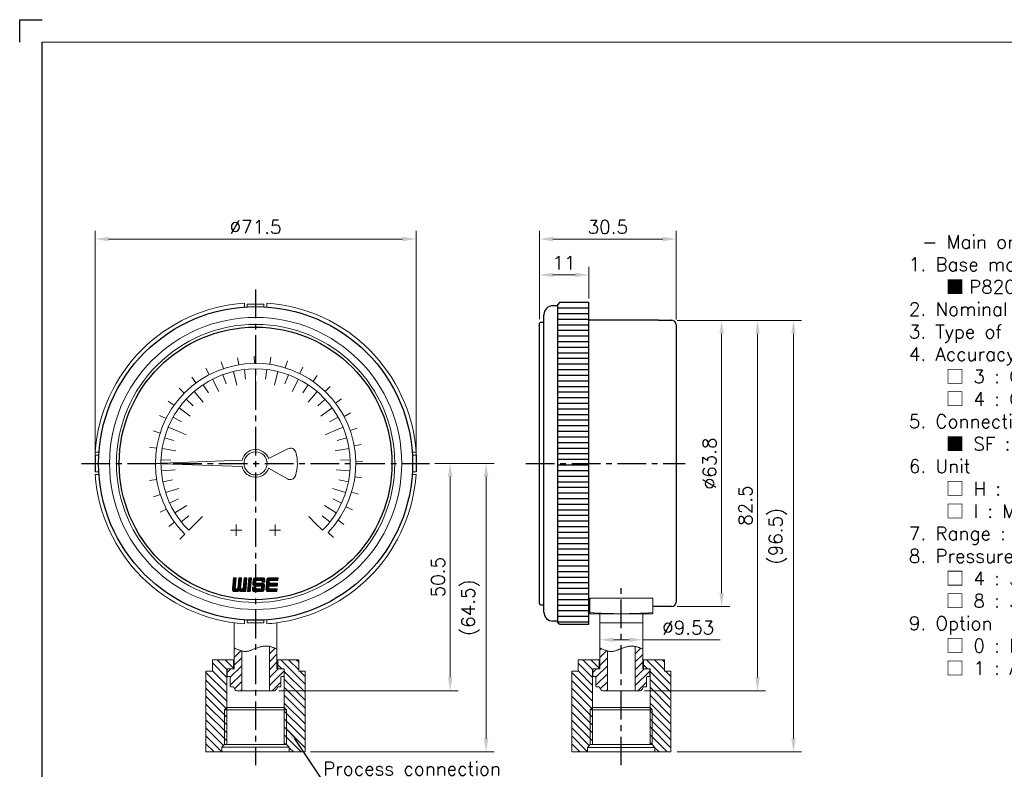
# Model space of a CAD drawing. Extents: x 377 to 765, y -2 to 250.
# Tile 2 of 3: x 377 to 597, y 83 to 250. Entities that reach past the tile are written whole.
import ezdxf
from ezdxf import colors
from ezdxf.entities.mleader import LeaderData, LeaderLine
from ezdxf.math import Vec2, Vec3

# ---------------------------------------------------------------- set-up
doc = ezdxf.new("R2010")
doc.units = 0
doc.header["$LTSCALE"] = 17
doc.header["$MEASUREMENT"] = 0
doc.header["$PDMODE"] = 1
for name, pattern in [('CENTER', [2, 1.25, -0.25, 0.25, -0.25]), ('DASHEDX2', [1.5, 1, -0.5]), ('PHANTOM', [2.5, 1.25, -0.25, 0.25, -0.25, 0.25, -0.25])]:
    doc.linetypes.add(name, pattern=pattern)
doc.layers.get('0').update_dxf_attribs({"linetype": 'DASHEDX2', "lineweight": 18})
doc.layers.get('DEFPOINTS').update_dxf_attribs({"linetype": 'CONTINUOUS', "lineweight": 18})
for name, color, linetype, lineweight in [('4', 4, 'CONTINUOUS', 30), ('DIM', 7, 'CONTINUOUS', 18), ('SS100', 7, 'CONTINUOUS', 18)]:
    doc.layers.add(name, color=color, linetype=linetype, lineweight=lineweight)
doc.layers.add('해치', color=2, linetype='CONTINUOUS')
doc.styles.add('ROMANS', font='ROMANS.shx', dxfattribs={"bigfont": 'whgtxt.shx'})
doc.dimstyles.new('1.2', dxfattribs={"dimscale": 1.2, "dimtxt": 2.5, "dimasz": 2.5, "dimexe": 1.5, "dimexo": 1, "dimgap": 1, "dimtad": 1, "dimdsep": 46, "dimtxsty": 'ROMANS', "dimcen": 2.5, "dimclrd": 7, "dimclre": 7, "dimclrt": 3, "dimadec": 1, "dimazin": 2, "dimtfac": 1, "dimtmove": 0, "dimatfit": 3, "dimfxl": 1, "dimlwd": 18, "dimlwe": 18, "dimarcsym": 0})

# ---------------------------------------------------------------- blocks, each defined once
blk = doc.blocks.new('*D6')
at = {"layer": '4', "color": 7, "lineweight": 18, "transparency": 16777216}
for p, q in [((492.94, 183.3), (492.94, 194.93)), ((495.94, 193.13), (500.94, 193.13)), ((503.94, 187.87), (503.94, 194.93))]:
    blk.add_line(p, q, dxfattribs=at)
at = {"layer": '4', "color": 7, "lineweight": -3, "transparency": 16777216}
for points in [[(495.94, 193.63), (495.94, 192.63), (492.94, 193.13)], [(500.94, 193.63), (500.94, 192.63), (503.94, 193.13)]]:
    blk.add_solid(points, dxfattribs=at)
at = {"layer": 'DEFPOINTS', "color": 0, "lineweight": -3, "transparency": 16777216}
for p in [(503.94, 193.13), (503.94, 186.67), (492.94, 182.1)]:
    blk.add_point(p, dxfattribs=at)
at = {"layer": '4', "color": 3, "lineweight": -3, "transparency": 16777216, "insert": (498.44, 195.83), "char_height": 3, "attachment_point": 5, "style": 'ROMANS'}
blk.add_mtext('11', dxfattribs=at)
blk = doc.blocks.new('*D7')
at = {"layer": '4', "color": 7, "lineweight": 18, "transparency": 16777216}
for p, q in [((492.94, 183.3), (492.94, 202.93)), ((523.44, 183.2), (523.44, 202.93)), ((495.94, 201.13), (520.44, 201.13))]:
    blk.add_line(p, q, dxfattribs=at)
at = {"layer": '4', "color": 7, "lineweight": -3, "transparency": 16777216}
for points in [[(495.94, 201.63), (495.94, 200.63), (492.94, 201.13)], [(520.44, 201.63), (520.44, 200.63), (523.44, 201.13)]]:
    blk.add_solid(points, dxfattribs=at)
at = {"layer": 'DEFPOINTS', "color": 0, "lineweight": -3, "transparency": 16777216}
for p in [(523.44, 201.13), (492.94, 182.1), (523.44, 182)]:
    blk.add_point(p, dxfattribs=at)
at = {"layer": '4', "color": 3, "lineweight": -3, "transparency": 16777216, "insert": (508.19, 203.83), "char_height": 3, "attachment_point": 5, "style": 'ROMANS'}
blk.add_mtext('30.5', dxfattribs=at)
blk = doc.blocks.new('11')
at = {"color": 0}
for p, q in [((98.23, 252.35), (97.82, 253.57)), ((100.95, 253.03), (100.74, 254.3)), ((103.75, 253.29), (103.74, 254.57)), ((106.55, 253.1), (106.74, 254.38)), ((109.3, 252.49), (109.68, 253.71)), ((95.64, 251.25), (95.05, 252.39)), ((111.91, 251.45), (112.47, 252.6)), ((93.26, 249.75), (92.5, 250.79)), ((114.32, 250.02), (115.06, 251.07)), ((91.14, 247.91), (90.23, 248.81)), ((116.49, 248.23), (117.38, 249.15)), ((89.33, 245.76), (88.29, 246.51)), ((118.35, 246.12), (119.38, 246.9)), ((119.86, 243.75), (121, 244.36)), ((87.88, 243.35), (86.73, 243.93)), ((86.82, 240.75), (85.6, 241.14)), ((120.99, 241.18), (122.2, 241.6)), ((86.18, 238.02), (84.91, 238.21)), ((121.69, 238.46), (122.96, 238.69)), ((121.97, 235.66), (123.26, 235.69)), ((85.98, 235.21), (84.69, 235.21)), ((86.21, 232.41), (84.94, 232.21)), ((121.81, 232.86), (123.08, 232.69)), ((121.22, 230.11), (122.45, 229.74)), ((86.87, 229.68), (85.65, 229.28)), ((87.95, 227.09), (86.81, 226.51)), ((120.2, 227.49), (121.36, 226.94)), ((89.42, 224.7), (88.38, 223.94)), ((118.79, 225.06), (119.85, 224.33)), ((117.02, 222.88), (117.95, 222)), ((91.25, 222.56), (90.34, 221.65))]:
    blk.add_line(p, q, dxfattribs=at)
blk.add_arc((103.98, 235.29), 18, 316.4299, 225, dxfattribs=at)
blk = doc.blocks.new('*D10')
at = {"layer": '4', "color": 7, "lineweight": 18, "transparency": 16777216}
for p, q in [((523.67, 183), (535.34, 183)), ((533.54, 180), (533.54, 122.2)), ((523.64, 119.2), (535.34, 119.2))]:
    blk.add_line(p, q, dxfattribs=at)
at = {"layer": '4', "color": 7, "lineweight": -3, "transparency": 16777216}
for points in [[(533.04, 180), (534.04, 180), (533.54, 183)], [(533.04, 122.2), (534.04, 122.2), (533.54, 119.2)]]:
    blk.add_solid(points, dxfattribs=at)
at = {"layer": 'DEFPOINTS', "color": 0, "lineweight": -3, "transparency": 16777216}
for p in [(522.47, 183), (522.44, 119.2), (533.54, 119.2)]:
    blk.add_point(p, dxfattribs=at)
at = {"layer": '4', "color": 3, "lineweight": -3, "transparency": 16777216, "insert": (530.84, 151.1), "char_height": 3, "attachment_point": 5, "rotation": 90, "style": 'ROMANS'}
blk.add_mtext('%%C63.8', dxfattribs=at)
blk = doc.blocks.new('*D11')
at = {"layer": '4', "color": 7, "lineweight": 18, "transparency": 16777216}
for p, q in [((523.64, 183), (543.34, 183)), ((541.54, 180), (541.54, 103.4)), ((516.39, 100.4), (543.34, 100.4))]:
    blk.add_line(p, q, dxfattribs=at)
at = {"layer": '4', "color": 7, "lineweight": -3, "transparency": 16777216}
for points in [[(541.04, 180), (542.04, 180), (541.54, 183)], [(541.04, 103.4), (542.04, 103.4), (541.54, 100.4)]]:
    blk.add_solid(points, dxfattribs=at)
at = {"layer": 'DEFPOINTS', "color": 0, "lineweight": -3, "transparency": 16777216}
for p in [(522.44, 183), (515.19, 100.4), (541.54, 100.4)]:
    blk.add_point(p, dxfattribs=at)
at = {"layer": '4', "color": 3, "lineweight": -3, "transparency": 16777216, "insert": (538.84, 141.7), "char_height": 3, "attachment_point": 5, "rotation": 90, "style": 'ROMANS'}
blk.add_mtext('82.5', dxfattribs=at)
blk = doc.blocks.new('*D12')
at = {"layer": '4', "color": 7, "lineweight": 18, "transparency": 16777216}
for p, q in [((393.97, 152.31), (393.97, 202.93)), ((465.47, 152.31), (465.47, 202.93)), ((396.97, 201.13), (462.47, 201.13))]:
    blk.add_line(p, q, dxfattribs=at)
at = {"layer": '4', "color": 7, "lineweight": -3, "transparency": 16777216}
for points in [[(396.97, 201.63), (396.97, 200.63), (393.97, 201.13)], [(462.47, 201.63), (462.47, 200.63), (465.47, 201.13)]]:
    blk.add_solid(points, dxfattribs=at)
at = {"layer": 'DEFPOINTS', "color": 0, "lineweight": -3, "transparency": 16777216}
for p in [(465.47, 201.13), (393.97, 151.11), (465.47, 151.11)]:
    blk.add_point(p, dxfattribs=at)
at = {"layer": '4', "color": 3, "lineweight": -3, "transparency": 16777216, "insert": (429.72, 203.83), "char_height": 3, "attachment_point": 5, "style": 'ROMANS'}
blk.add_mtext('%%C71.5', dxfattribs=at)
blk = doc.blocks.new('*D13')
at = {"layer": '4', "color": 7, "lineweight": 18, "transparency": 16777216}
for p, q in [((469.68, 151.11), (474.87, 151.11)), ((473.07, 148.11), (473.07, 103.42)), ((434.92, 100.42), (474.87, 100.42))]:
    blk.add_line(p, q, dxfattribs=at)
at = {"layer": '4', "color": 7, "lineweight": -3, "transparency": 16777216}
for points in [[(472.57, 148.11), (473.57, 148.11), (473.07, 151.11)], [(472.57, 103.42), (473.57, 103.42), (473.07, 100.42)]]:
    blk.add_solid(points, dxfattribs=at)
at = {"layer": 'DEFPOINTS', "color": 0, "lineweight": -3, "transparency": 16777216}
for p in [(468.48, 151.11), (433.72, 100.42), (473.07, 100.42)]:
    blk.add_point(p, dxfattribs=at)
at = {"layer": '4', "color": 3, "lineweight": -3, "transparency": 16777216, "insert": (470.37, 125.76), "char_height": 3, "attachment_point": 5, "rotation": 90, "style": 'ROMANS'}
blk.add_mtext('50.5', dxfattribs=at)
blk = doc.blocks.new('*D14')
at = {"layer": '4', "color": 7, "lineweight": 18, "transparency": 16777216}
for p, q in [((523.64, 183), (551.34, 183)), ((549.54, 180), (549.54, 89.8)), ((523.64, 86.8), (551.34, 86.8))]:
    blk.add_line(p, q, dxfattribs=at)
at = {"layer": '4', "color": 7, "lineweight": -3, "transparency": 16777216}
for points in [[(549.04, 180), (550.04, 180), (549.54, 183)], [(549.04, 89.8), (550.04, 89.8), (549.54, 86.8)]]:
    blk.add_solid(points, dxfattribs=at)
at = {"layer": 'DEFPOINTS', "color": 0, "lineweight": -3, "transparency": 16777216}
for p in [(522.44, 183), (522.44, 86.8), (549.54, 86.8)]:
    blk.add_point(p, dxfattribs=at)
at = {"layer": '4', "color": 3, "lineweight": -3, "transparency": 16777216, "insert": (546.06, 134.9), "char_height": 3, "attachment_point": 5, "rotation": 90, "style": 'ROMANS'}
blk.add_mtext('(96.5)', dxfattribs=at)
blk = doc.blocks.new('*D15')
at = {"layer": '4', "color": 7, "lineweight": 18, "transparency": 16777216}
for p, q in [((469.68, 151.11), (482.87, 151.11)), ((481.07, 148.11), (481.07, 89.82)), ((441.97, 86.82), (482.87, 86.82))]:
    blk.add_line(p, q, dxfattribs=at)
at = {"layer": '4', "color": 7, "lineweight": -3, "transparency": 16777216}
for points in [[(480.57, 148.11), (481.57, 148.11), (481.07, 151.11)], [(480.57, 89.82), (481.57, 89.82), (481.07, 86.82)]]:
    blk.add_solid(points, dxfattribs=at)
at = {"layer": 'DEFPOINTS', "color": 0, "lineweight": -3, "transparency": 16777216}
for p in [(468.48, 151.11), (440.77, 86.82), (481.07, 86.82)]:
    blk.add_point(p, dxfattribs=at)
at = {"layer": '4', "color": 3, "lineweight": -3, "transparency": 16777216, "insert": (477.58, 118.96), "char_height": 3, "attachment_point": 5, "rotation": 90, "style": 'ROMANS'}
blk.add_mtext('(64.5)', dxfattribs=at)
blk = doc.blocks.new('*D16')
at = {"layer": '4', "color": 7, "lineweight": 18, "transparency": 16777216}
for p, q in [((506.42, 112.66), (506.42, 113.6)), ((515.95, 112.66), (515.95, 113.6)), ((509.42, 111.8), (512.95, 111.8)), ((515.95, 111.8), (533.21, 111.8))]:
    blk.add_line(p, q, dxfattribs=at)
at = {"layer": '4', "color": 7, "lineweight": -3, "transparency": 16777216}
for points in [[(509.42, 112.3), (509.42, 111.3), (506.42, 111.8)], [(512.95, 112.3), (512.95, 111.3), (515.95, 111.8)]]:
    blk.add_solid(points, dxfattribs=at)
at = {"layer": 'DEFPOINTS', "color": 0, "lineweight": -3, "transparency": 16777216}
for p in [(506.42, 111.46), (515.95, 111.8), (515.95, 111.46)]:
    blk.add_point(p, dxfattribs=at)
at = {"layer": '4', "color": 3, "lineweight": -3, "transparency": 16777216, "insert": (526.08, 114.5), "char_height": 3, "attachment_point": 5, "style": 'ROMANS'}
blk.add_mtext('%%C9.53', dxfattribs=at)

msp = doc.modelspace()

# ---------------------------------------------------------------- hatches: boundary and pattern name
at = {"layer": '4', "lineweight": -3}
h = msp.add_hatch(dxfattribs=at)
h.set_pattern_fill('ANSI31', scale=10, angle=315)
h.set_pattern_definition([(0, (474.5261, 29.5354), (3e-16, 1.25), [])])
h.paths.add_polyline_path([(503.943, 151.105), (496.943, 151.105), (496.943, 115.755), (497.443, 115.255), (503.943, 115.255)])
h.paths.add_polyline_path([(503.943, 186.955), (497.443, 186.955), (496.943, 186.455), (496.943, 151.105), (503.943, 151.105)])
at = {"layer": '해치'}
h = msp.add_hatch(dxfattribs=at)
h.set_pattern_fill('ANSI31', scale=10, style=0)
h.set_pattern_definition([(45, (-4248.4836, 1527.9142), (-0.88388348, 0.88388348), [])])
edge = h.paths.add_edge_path()
edge.add_spline(control_points=[(426.624, 109.308), (426.067, 109.461), (425.513, 109.746), (424.959, 110.031)], knot_values=[0, 0, 0, 0, 1.7633486, 1.7633486, 1.7633486, 1.7633486], degree=3, periodic=0)
edge.add_line((424.959, 110.031), (424.959, 105.411))
edge.add_line((424.959, 105.411), (424.951, 105.411))
edge.add_line((424.951, 105.411), (424.859, 105.319))
edge.add_line((424.859, 105.319), (423.474, 105.319))
edge.add_line((423.474, 105.319), (423.374, 105.219))
edge.add_line((423.374, 105.219), (423.374, 103.711))
edge.add_line((423.374, 103.711), (423.474, 103.611))
edge.add_line((423.474, 103.611), (423.974, 103.611))
edge.add_line((423.974, 103.611), (424.074, 103.511))
edge.add_line((424.074, 103.511), (424.074, 101.411))
edge.add_line((424.074, 101.411), (424.174, 101.311))
edge.add_line((424.174, 101.311), (424.77, 101.311))
edge.add_line((424.77, 101.311), (425.08, 100.774))
edge.add_arc((425.724, 101.181), 0.762, 212.33268, 270)
edge.add_line((425.724, 100.419), (426.624, 100.419))
edge.add_line((426.624, 100.419), (426.624, 109.308))
edge = h.paths.add_edge_path()
edge.add_line((436.074, 105.219), (435.974, 105.319))
edge.add_line((435.974, 105.319), (434.589, 105.319))
edge.add_line((434.589, 105.319), (434.489, 105.419))
edge.add_line((434.489, 105.419), (434.489, 109.732))
edge.add_spline(control_points=[(434.489, 109.732), (433.936, 109.963), (433.383, 110.194), (432.824, 110.314)], knot_values=[8.1699803, 8.1699803, 8.1699803, 8.1699803, 9.913923, 9.913923, 9.913923, 9.913923], degree=3, periodic=0)
edge.add_line((432.824, 110.314), (432.824, 100.419))
edge.add_line((432.824, 100.419), (433.724, 100.419))
edge.add_arc((433.724, 101.181), 0.762, 270, 327.66732)
edge.add_line((434.368, 100.774), (434.678, 101.311))
edge.add_line((434.678, 101.311), (435.274, 101.311))
edge.add_line((435.274, 101.311), (435.374, 101.411))
edge.add_line((435.374, 101.411), (435.374, 103.511))
edge.add_line((435.374, 103.511), (435.474, 103.611))
edge.add_line((435.474, 103.611), (435.974, 103.611))
edge.add_line((435.974, 103.611), (436.074, 103.711))
edge.add_line((436.074, 103.711), (436.074, 105.219))
h = msp.add_hatch(dxfattribs=at)
h.set_pattern_fill('ANSI31', scale=10, style=0)
h.set_pattern_definition([(45, (-4167.021, 1527.8993), (-0.88388348, 0.88388348), [])])
edge = h.paths.add_edge_path()
edge.add_spline(control_points=[(508.087, 109.293), (507.53, 109.447), (506.976, 109.731), (506.422, 110.016)], knot_values=[0, 0, 0, 0, 1.7633486, 1.7633486, 1.7633486, 1.7633486], degree=3, periodic=0)
edge.add_line((506.422, 110.016), (506.422, 105.397))
edge.add_line((506.422, 105.397), (506.414, 105.397))
edge.add_line((506.414, 105.397), (506.322, 105.305))
edge.add_line((506.322, 105.305), (504.937, 105.305))
edge.add_line((504.937, 105.305), (504.837, 105.205))
edge.add_line((504.837, 105.205), (504.837, 103.697))
edge.add_line((504.837, 103.697), (504.937, 103.597))
edge.add_line((504.937, 103.597), (505.437, 103.597))
edge.add_line((505.437, 103.597), (505.537, 103.497))
edge.add_line((505.537, 103.497), (505.537, 101.397))
edge.add_line((505.537, 101.397), (505.637, 101.297))
edge.add_line((505.637, 101.297), (506.232, 101.297))
edge.add_line((506.232, 101.297), (506.543, 100.759))
edge.add_arc((507.187, 101.167), 0.762, 212.33268, 270)
edge.add_line((507.187, 100.405), (508.087, 100.405))
edge.add_line((508.087, 100.405), (508.087, 109.293))
edge = h.paths.add_edge_path()
edge.add_line((517.537, 105.205), (517.437, 105.305))
edge.add_line((517.437, 105.305), (516.052, 105.305))
edge.add_line((516.052, 105.305), (515.952, 105.405))
edge.add_line((515.952, 105.405), (515.952, 109.717))
edge.add_spline(control_points=[(515.952, 109.717), (515.399, 109.948), (514.846, 110.179), (514.287, 110.299)], knot_values=[8.1699803, 8.1699803, 8.1699803, 8.1699803, 9.913923, 9.913923, 9.913923, 9.913923], degree=3, periodic=0)
edge.add_line((514.287, 110.299), (514.287, 100.405))
edge.add_line((514.287, 100.405), (515.187, 100.405))
edge.add_arc((515.187, 101.167), 0.762, 270, 327.66732)
edge.add_line((515.83, 100.759), (516.141, 101.297))
edge.add_line((516.141, 101.297), (516.737, 101.297))
edge.add_line((516.737, 101.297), (516.837, 101.397))
edge.add_line((516.837, 101.397), (516.837, 103.497))
edge.add_line((516.837, 103.497), (516.937, 103.597))
edge.add_line((516.937, 103.597), (517.437, 103.597))
edge.add_line((517.437, 103.597), (517.537, 103.697))
edge.add_line((517.537, 103.697), (517.537, 105.205))
h = msp.add_hatch(dxfattribs=at)
h.set_pattern_fill('ANSI31', scale=10, angle=90, style=0)
h.set_pattern_definition([(135, (-4248.4836, 1527.8239), (-0.88388348, -0.88388348), [])])
h.paths.add_polyline_path([(422.824, 96.173), (423.324, 96.673), (423.324, 105.321), (424.774, 105.321), (424.774, 107.321), (420.111, 107.321), (420.111, 104.821), (418.674, 104.821), (418.674, 86.821), (422.224, 86.821), (422.224, 87.821), (422.824, 88.473)])
h.paths.add_polyline_path([(440.774, 104.821), (439.337, 104.821), (439.337, 107.321), (434.674, 107.321), (434.674, 105.321), (436.124, 105.321), (436.124, 96.673), (436.624, 96.173), (436.624, 88.473), (437.224, 87.821), (437.224, 86.821), (440.774, 86.821)])
h.paths.add_polyline_path([(436.124, 96.673), (436.124, 96.173), (436.624, 96.173)], flags=17)
h.paths.add_polyline_path([(436.624, 96.173), (436.124, 96.173), (436.124, 88.473), (436.624, 88.473)], flags=17)
h.paths.add_polyline_path([(423.324, 96.173), (422.824, 96.173), (422.824, 88.473), (423.324, 88.473)], flags=17)
h.paths.add_polyline_path([(423.324, 96.673), (422.824, 96.173), (423.324, 96.173)], flags=17)
h = msp.add_hatch(dxfattribs=at)
h.set_pattern_fill('ANSI31', scale=10, angle=90, style=0)
h.set_pattern_definition([(135, (-4167.021, 1527.809), (-0.88388348, -0.88388348), [])])
h.paths.add_polyline_path([(504.287, 96.158), (504.787, 96.658), (504.787, 105.306), (506.237, 105.306), (506.237, 107.306), (501.574, 107.306), (501.574, 104.806), (500.137, 104.806), (500.137, 86.806), (503.687, 86.806), (503.687, 87.806), (504.287, 88.458)])
h.paths.add_polyline_path([(522.237, 104.806), (520.799, 104.806), (520.799, 107.306), (516.137, 107.306), (516.137, 105.306), (517.587, 105.306), (517.587, 96.658), (518.087, 96.158), (518.087, 88.458), (518.687, 87.806), (518.687, 86.806), (522.237, 86.806)])
h.paths.add_polyline_path([(517.587, 96.658), (517.587, 96.158), (518.087, 96.158)], flags=17)
h.paths.add_polyline_path([(518.087, 96.158), (517.587, 96.158), (517.587, 88.458), (518.087, 88.458)], flags=17)
h.paths.add_polyline_path([(504.787, 96.158), (504.287, 96.158), (504.287, 88.458), (504.787, 88.458)], flags=17)
h.paths.add_polyline_path([(504.787, 96.658), (504.287, 96.158), (504.787, 96.158)], flags=17)

# ---------------------------------------------------------------- linework, layer by layer
at = {"color": 4, "linetype": 'Continuous'}
msp.add_line((728.572, 245.027), (382.176, 245.027), dxfattribs=at)
at = {"color": 4, "linetype": 'ByBlock'}
for p, q in [((504.187, 121.077), (518.187, 121.077)), ((504.187, 117.605), (504.187, 121.077)), ((518.187, 117.605), (518.187, 121.077)), ((506.422, 117.605), (506.422, 105.314)), ((515.952, 117.605), (515.952, 105.306)), ((418.674, 104.821), (420.111, 104.821)), ((440.774, 104.821), (439.337, 104.821)), ((500.137, 104.806), (501.574, 104.806)), ((522.237, 104.806), (520.799, 104.806))]:
    msp.add_line(p, q, dxfattribs=at)
at = {"color": 4}
for p, q in [((518.187, 117.605), (504.187, 117.605)), ((515.952, 115.605), (506.422, 115.605))]:
    msp.add_line(p, q, dxfattribs=at)
at = {"color": 0}
for p, q in [((423.324, 96.673), (422.824, 96.173)), ((436.124, 96.673), (436.624, 96.173)), ((504.787, 96.658), (504.287, 96.158)), ((517.587, 96.658), (518.087, 96.158)), ((422.824, 96.173), (422.824, 88.473)), ((436.624, 96.173), (436.624, 88.473)), ((504.287, 96.158), (504.287, 88.458)), ((518.087, 96.158), (518.087, 88.458))]:
    msp.add_line(p, q, dxfattribs=at)
at = {"color": 4, "linetype": 'Continuous'}
msp.add_arc((511.187, 217.605), 100, 265.98601, 274.01399, dxfattribs=at)
at = {"color": 7, "linetype": 'PHANTOM'}
for points in [[(424.959, 110.031), (427.398, 109.193), (429.724, 109.852), (432.308, 110.39), (434.489, 109.732)], [(506.422, 110.016), (508.861, 109.178), (511.187, 109.837), (513.771, 110.375), (515.952, 109.717)]]:
    msp.add_spline(points, degree=3, dxfattribs=at)
at = {"layer": '4', "color": 1}
for p, q in [((377.174, 250.029), (382.176, 250.029)), ((377.174, 245.027), (377.174, 250.029))]:
    msp.add_line(p, q, dxfattribs=at)
at = {"layer": '4', "lineweight": -3}
for p, q in [((382.176, 38.046), (382.176, 245.027)), ((497.443, 186.955), (496.943, 186.455)), ((496.943, 186.455), (496.943, 115.755)), ((503.943, 186.955), (497.443, 186.955)), ((503.943, 115.255), (503.943, 186.955)), ((493.943, 117.955), (493.943, 184.255)), ((496.943, 186.255), (495.943, 186.255)), ((493.193, 182.605), (492.943, 182.355)), ((492.943, 119.858), (492.943, 182.355)), ((493.193, 182.605), (493.943, 182.605)), ((519.443, 183.005), (503.943, 183.005)), ((519.443, 183.005), (522.443, 183.005)), ((523.443, 182.005), (523.443, 120.205)), ((393.975, 152.964), (393.975, 149.246)), ((465.473, 152.964), (465.473, 149.246)), ((493.193, 119.608), (492.943, 119.858)), ((493.193, 119.608), (493.943, 119.608)), ((493.943, 119.608), (493.943, 119.608)), ((504.187, 119.205), (503.943, 119.205)), ((522.443, 119.205), (518.187, 119.205)), ((496.943, 115.955), (495.943, 115.955)), ((497.443, 115.255), (496.943, 115.755)), ((497.443, 115.255), (503.943, 115.255))]:
    msp.add_line(p, q, dxfattribs=at)
at = {"layer": '4', "color": 7}
for radius in [34.967, 30.379]:
    msp.add_circle((429.724, 151.105), radius, dxfattribs=at)
at = {"layer": '4', "lineweight": -3}
for centre, radius, start, end in [((495.943, 184.255), 2, 90, 180), ((522.443, 182.005), 1, 0, 90), ((522.443, 120.205), 1, 270, 0), ((495.943, 117.955), 2, 180, 270)]:
    msp.add_arc(centre, radius, start, end, dxfattribs=at)
at = {"layer": 'DIM', "color": 4}
for p, q in [((424.959, 115.588), (424.959, 105.418)), ((434.489, 115.588), (434.489, 105.418)), ((432.824, 110.314), (432.824, 100.419)), ((514.287, 110.299), (514.287, 100.405)), ((426.624, 109.308), (426.624, 100.419)), ((508.087, 109.293), (508.087, 100.405)), ((420.111, 107.321), (424.959, 107.321)), ((423.474, 105.319), (423.374, 105.219)), ((423.474, 105.319), (424.859, 105.319)), ((424.859, 105.229), (424.959, 105.329)), ((434.489, 107.321), (439.337, 107.321)), ((434.489, 105.419), (434.589, 105.319)), ((434.589, 105.319), (435.974, 105.319)), ((436.074, 105.219), (435.974, 105.319)), ((501.574, 107.306), (506.422, 107.306)), ((504.937, 105.305), (504.837, 105.205)), ((504.937, 105.305), (506.322, 105.305)), ((515.952, 107.306), (520.799, 107.306)), ((516.052, 105.305), (517.437, 105.305)), ((517.537, 105.205), (517.437, 105.305)), ((423.374, 103.711), (423.374, 105.219)), ((423.374, 103.711), (423.474, 103.611)), ((423.474, 103.611), (423.974, 103.611)), ((423.974, 103.611), (424.074, 103.511)), ((424.074, 103.511), (424.074, 101.411)), ((435.374, 103.511), (435.474, 103.611)), ((435.374, 103.511), (435.374, 101.411)), ((435.974, 103.611), (435.474, 103.611)), ((435.974, 103.611), (436.074, 103.711)), ((436.074, 103.711), (436.074, 105.219)), ((504.837, 103.697), (504.837, 105.205)), ((504.837, 103.697), (504.937, 103.597)), ((504.937, 103.597), (505.437, 103.597)), ((505.437, 103.597), (505.537, 103.497)), ((505.537, 103.497), (505.537, 101.397)), ((516.837, 103.497), (516.937, 103.597)), ((516.837, 103.497), (516.837, 101.397)), ((517.437, 103.597), (516.937, 103.597)), ((517.437, 103.597), (517.537, 103.697)), ((517.537, 103.697), (517.537, 105.205)), ((424.074, 101.411), (424.174, 101.311)), ((424.174, 101.311), (424.77, 101.311)), ((425.08, 100.774), (424.77, 101.311)), ((434.368, 100.774), (434.678, 101.311)), ((435.274, 101.311), (434.678, 101.311)), ((435.274, 101.311), (435.374, 101.411)), ((505.537, 101.397), (505.637, 101.297)), ((505.637, 101.297), (506.232, 101.297)), ((506.543, 100.759), (506.232, 101.297)), ((515.83, 100.759), (516.141, 101.297)), ((516.737, 101.297), (516.141, 101.297)), ((516.737, 101.297), (516.837, 101.397)), ((425.724, 100.419), (429.724, 100.419)), ((433.724, 100.419), (429.724, 100.419)), ((507.187, 100.405), (511.187, 100.405)), ((515.187, 100.405), (511.187, 100.405))]:
    msp.add_line(p, q, dxfattribs=at)
for centre, start, end in [((425.724, 101.181), 212.33268, 270), ((433.724, 101.181), 270, 327.66732), ((507.187, 101.167), 212.33268, 270), ((515.187, 101.167), 270, 327.66732)]:
    msp.add_arc(centre, 0.762, start, end, dxfattribs=at)
at = {"layer": 'SS100', "color": 1, "linetype": 'CENTER', "lineweight": -2, "ltscale": 0.3}
for p, q in [((429.724, 189.861), (429.724, 83.82)), ((390.967, 151.105), (468.48, 151.105)), ((489.943, 151.105), (525.443, 151.105)), ((511.187, 83.805), (511.187, 124.077))]:
    msp.add_line(p, q, dxfattribs=at)
at = {"layer": 'SS100', "color": 4, "linetype": 'Continuous'}
for p, q in [((427.245, 186.023), (427.245, 186.854)), ((431.583, 186.643), (427.865, 186.643)), ((427.865, 186.643), (427.865, 186.023)), ((431.583, 186.643), (431.583, 186.023)), ((432.203, 186.023), (432.203, 186.854)), ((394.806, 153.584), (393.975, 153.584)), ((432.631, 152.181), (436.925, 154.371)), ((464.642, 153.584), (465.473, 153.584)), ((393.975, 152.964), (394.806, 152.964)), ((406.784, 151.105), (426.703, 151.801)), ((465.473, 152.964), (464.642, 152.964)), ((393.975, 149.246), (394.806, 149.246)), ((406.784, 151.105), (426.703, 150.409)), ((432.631, 150.029), (436.811, 147.649)), ((465.473, 149.246), (464.642, 149.246)), ((394.806, 148.626), (393.975, 148.626)), ((464.642, 148.626), (465.473, 148.626)), ((426.624, 136.225), (424.144, 136.225)), ((425.384, 134.985), (425.384, 137.465)), ((435.304, 136.225), (432.824, 136.225)), ((434.064, 134.985), (434.064, 137.465)), ((427.245, 116.187), (427.245, 115.356)), ((427.865, 115.567), (427.865, 116.187)), ((431.583, 115.567), (427.865, 115.567)), ((431.583, 115.567), (431.583, 116.187)), ((432.203, 116.187), (432.203, 115.356)), ((435.632, 115.76), (434.491, 115.588)), ((420.111, 107.321), (420.111, 104.821)), ((423.324, 105.321), (423.324, 88.473)), ((424.951, 105.321), (423.324, 105.321)), ((424.774, 107.321), (424.774, 105.321)), ((434.497, 105.321), (436.124, 105.321)), ((434.674, 107.321), (434.674, 105.321)), ((436.124, 105.321), (436.124, 88.473)), ((439.337, 107.321), (439.337, 104.821)), ((501.574, 107.306), (501.574, 104.806)), ((504.787, 105.306), (504.787, 88.458)), ((506.414, 105.306), (504.787, 105.306)), ((506.237, 107.306), (506.237, 105.306)), ((515.952, 105.306), (517.587, 105.306)), ((516.137, 107.306), (516.137, 105.306)), ((517.587, 105.306), (517.587, 88.458)), ((520.799, 107.306), (520.799, 104.806)), ((418.674, 104.821), (418.674, 86.82)), ((440.774, 104.821), (440.774, 86.82)), ((500.137, 104.806), (500.137, 86.805)), ((522.237, 104.806), (522.237, 86.805)), ((423.324, 96.673), (429.724, 96.673)), ((436.124, 96.673), (429.724, 96.673)), ((504.787, 96.658), (511.187, 96.658)), ((517.587, 96.658), (511.187, 96.658)), ((422.824, 96.173), (429.724, 96.173)), ((436.624, 96.173), (429.724, 96.173)), ((504.287, 96.158), (511.187, 96.158)), ((518.087, 96.158), (511.187, 96.158)), ((422.824, 88.473), (422.224, 87.821)), ((422.224, 86.821), (422.224, 87.821)), ((422.224, 87.821), (429.724, 87.821)), ((422.824, 88.473), (429.724, 88.473)), ((436.624, 88.473), (429.724, 88.473)), ((437.224, 87.821), (429.724, 87.821)), ((436.624, 88.473), (437.224, 87.821)), ((437.224, 86.821), (437.224, 87.821)), ((504.287, 88.458), (503.687, 87.806)), ((503.687, 86.806), (503.687, 87.806)), ((503.687, 87.806), (511.187, 87.806)), ((504.287, 88.458), (511.187, 88.458)), ((518.087, 88.458), (511.187, 88.458)), ((518.687, 87.806), (511.187, 87.806)), ((518.087, 88.458), (518.687, 87.806)), ((518.687, 86.806), (518.687, 87.806)), ((440.774, 86.82), (418.674, 86.82)), ((522.237, 86.805), (500.137, 86.805))]:
    msp.add_line(p, q, dxfattribs=at)
at = {"layer": 'SS100', "color": 7, "linetype": 'Continuous'}
for p, q in [((424.803, 171.602), (425.527, 168.588)), ((427.246, 172.038), (427.501, 169.884)), ((429.724, 172.185), (429.724, 170.015)), ((432.202, 172.038), (431.947, 169.884)), ((434.645, 171.602), (433.921, 168.588)), ((420.154, 169.887), (421.561, 167.125)), ((422.428, 170.882), (423.179, 168.846)), ((429.724, 170.015), (429.724, 167.845)), ((437.02, 170.882), (436.269, 168.846)), ((439.294, 169.887), (437.887, 167.125)), ((416.034, 167.134), (418.047, 164.777)), ((418.013, 168.632), (419.218, 166.828)), ((441.435, 168.632), (440.23, 166.828)), ((443.414, 167.134), (441.401, 164.777)), ((414.245, 165.414), (415.838, 163.941)), ((445.203, 165.414), (443.61, 163.941)), ((412.67, 163.495), (415.178, 161.673)), ((446.778, 163.495), (444.27, 161.673)), ((411.332, 161.405), (413.225, 160.345)), ((448.116, 161.405), (446.222, 160.345)), ((410.249, 159.172), (412.254, 158.341)), ((412.254, 158.341), (414.259, 157.511)), ((447.194, 158.341), (445.189, 157.511)), ((449.199, 159.172), (447.194, 158.341)), ((409.436, 156.827), (411.524, 156.238)), ((450.012, 156.827), (447.924, 156.238)), ((408.904, 154.403), (411.966, 153.918)), ((450.544, 154.403), (447.482, 153.918)), ((408.661, 151.933), (410.829, 151.847)), ((450.787, 151.933), (448.619, 151.847)), ((408.709, 149.451), (411.8, 149.694)), ((450.738, 149.451), (447.648, 149.694)), ((409.049, 146.993), (411.178, 147.416)), ((450.398, 146.993), (448.27, 147.416)), ((409.676, 144.591), (412.624, 145.549)), ((449.772, 144.591), (446.824, 145.549)), ((410.581, 142.28), (412.551, 143.188)), ((448.867, 142.28), (446.897, 143.188)), ((411.751, 140.091), (414.394, 141.711)), ((447.697, 140.091), (445.054, 141.711)), ((413.17, 138.055), (414.874, 139.398)), ((416.353, 137.734), (417.887, 139.268)), ((443.095, 137.734), (441.561, 139.268)), ((446.278, 138.055), (444.574, 139.398)), ((414.818, 136.2), (416.353, 137.734)), ((444.629, 136.2), (443.095, 137.734))]:
    msp.add_line(p, q, dxfattribs=at)
at = {"layer": 'SS100', "color": 10, "linetype": 'Continuous'}
for p, q in [((424.789, 125.612), (424.559, 122.988)), ((424.691, 124.5), (425.367, 125.175)), ((424.708, 124.692), (425.383, 125.367)), ((424.725, 124.884), (425.4, 125.559)), ((424.742, 125.076), (425.278, 125.612)), ((424.759, 125.269), (425.102, 125.612)), ((424.775, 125.461), (424.927, 125.612)), ((424.789, 125.612), (425.405, 125.612)), ((425.405, 125.612), (425.2, 123.268)), ((425.984, 125.612), (425.777, 123.25)), ((425.883, 124.464), (426.558, 125.139)), ((425.9, 124.656), (426.575, 125.331)), ((425.917, 124.848), (426.592, 125.524)), ((425.934, 125.041), (426.505, 125.612)), ((425.95, 125.233), (426.33, 125.612)), ((425.967, 125.425), (426.155, 125.612)), ((425.984, 125.612), (426.6, 125.612)), ((426.6, 125.612), (426.395, 123.268)), ((427.178, 125.612), (426.971, 123.25)), ((427.074, 124.427), (427.749, 125.103)), ((427.091, 124.62), (427.766, 125.295)), ((427.108, 124.812), (427.783, 125.487)), ((427.124, 125.004), (427.733, 125.612)), ((427.141, 125.196), (427.557, 125.612)), ((427.158, 125.388), (427.382, 125.612)), ((427.175, 125.58), (427.207, 125.612)), ((427.178, 125.612), (427.794, 125.612)), ((427.794, 125.612), (427.525, 122.543)), ((428.203, 125.612), (427.934, 122.543)), ((428.097, 124.398), (428.772, 125.073)), ((428.114, 124.59), (428.789, 125.265)), ((428.13, 124.782), (428.806, 125.458)), ((428.147, 124.974), (428.785, 125.612)), ((428.164, 125.167), (428.61, 125.612)), ((428.181, 125.359), (428.434, 125.612)), ((428.198, 125.551), (428.259, 125.612)), ((428.203, 125.612), (428.819, 125.612)), ((428.203, 125.612), (428.819, 125.612)), ((428.819, 125.612), (428.551, 122.543)), ((429.196, 125.239), (429.106, 124.216)), ((429.119, 124.369), (430.363, 125.612)), ((429.136, 124.561), (430.188, 125.612)), ((429.153, 124.753), (430.012, 125.612)), ((429.17, 124.945), (429.837, 125.612)), ((429.187, 125.137), (429.662, 125.612)), ((429.22, 125.346), (429.461, 125.587)), ((429.603, 125.612), (431.405, 125.612)), ((429.925, 124.998), (430.539, 125.612)), ((430.1, 124.998), (430.714, 125.612)), ((430.275, 124.998), (430.889, 125.612)), ((430.451, 124.998), (431.065, 125.612)), ((430.626, 124.998), (431.24, 125.612)), ((430.802, 124.998), (431.415, 125.612)), ((430.977, 124.998), (431.56, 125.582)), ((431.132, 124.978), (431.669, 125.515)), ((431.156, 124.651), (431.803, 125.298)), ((431.168, 124.838), (431.751, 125.422)), ((431.331, 124.651), (431.809, 125.129)), ((431.813, 125.167), (431.767, 124.651)), ((432.228, 125.239), (432.031, 122.988)), ((432.157, 124.425), (433.344, 125.612)), ((432.174, 124.617), (433.169, 125.612)), ((432.19, 124.809), (432.994, 125.612)), ((432.207, 125.001), (432.818, 125.612)), ((432.224, 125.193), (432.643, 125.612)), ((432.327, 125.472), (432.367, 125.511)), ((432.636, 125.612), (434.716, 125.612)), ((432.905, 124.998), (433.52, 125.612)), ((433.081, 124.998), (433.695, 125.612)), ((433.257, 124.998), (433.87, 125.612)), ((433.432, 124.998), (434.046, 125.612)), ((433.607, 124.998), (434.221, 125.612)), ((433.783, 124.998), (434.396, 125.612)), ((433.958, 124.998), (434.572, 125.612)), ((434.133, 124.998), (434.713, 125.578)), ((434.309, 124.998), (434.696, 125.386)), ((434.484, 124.998), (434.679, 125.194)), ((434.716, 125.612), (434.662, 124.998)), ((424.558, 122.963), (425.232, 123.638)), ((424.574, 123.155), (425.249, 123.83)), ((424.582, 122.812), (425.215, 123.445)), ((424.591, 123.347), (425.266, 124.022)), ((424.607, 123.539), (425.283, 124.214)), ((424.624, 123.731), (425.299, 124.406)), ((424.641, 123.923), (425.316, 124.599)), ((424.645, 122.7), (425.2, 123.254)), ((424.658, 124.115), (425.333, 124.791)), ((424.675, 124.308), (425.35, 124.983)), ((424.736, 122.615), (425.28, 123.159)), ((424.855, 122.559), (425.453, 123.157)), ((425.015, 122.543), (425.628, 123.157)), ((425.19, 122.543), (426.441, 123.794)), ((425.302, 123.157), (425.675, 123.157)), ((425.365, 122.543), (426.424, 123.602)), ((425.541, 122.543), (426.407, 123.41)), ((425.716, 122.543), (426.4, 123.227)), ((425.782, 123.311), (426.458, 123.986)), ((425.799, 123.503), (426.474, 124.178)), ((425.816, 123.695), (426.491, 124.371)), ((425.833, 123.888), (426.508, 124.563)), ((425.85, 124.08), (426.525, 124.755)), ((425.866, 124.272), (426.542, 124.947)), ((426.102, 122.753), (426.505, 123.157)), ((426.185, 122.662), (426.681, 123.157)), ((426.269, 122.57), (426.856, 123.157)), ((426.417, 122.543), (427.631, 123.757)), ((426.497, 123.157), (426.869, 123.157)), ((426.593, 122.543), (427.615, 123.565)), ((426.768, 122.543), (427.598, 123.373)), ((426.944, 122.543), (427.581, 123.181)), ((426.973, 123.274), (427.648, 123.95)), ((426.99, 123.467), (427.665, 124.142)), ((427.007, 123.659), (427.682, 124.334)), ((427.024, 123.851), (427.699, 124.526)), ((427.04, 124.043), (427.716, 124.718)), ((427.057, 124.235), (427.732, 124.91)), ((427.119, 122.543), (427.564, 122.989)), ((427.945, 122.668), (428.621, 123.344)), ((427.962, 122.861), (428.637, 123.536)), ((427.979, 123.053), (428.654, 123.728)), ((427.996, 123.245), (428.671, 123.92)), ((427.996, 122.543), (428.604, 123.151)), ((428.013, 123.437), (428.688, 124.112)), ((428.029, 123.629), (428.705, 124.304)), ((428.046, 123.821), (428.721, 124.497)), ((428.063, 124.014), (428.738, 124.689)), ((428.08, 124.206), (428.755, 124.881)), ((428.171, 122.543), (428.587, 122.959)), ((429.044, 123.504), (428.999, 122.988)), ((429.002, 123.023), (429.483, 123.504)), ((429.009, 122.855), (429.658, 123.504)), ((429.019, 123.216), (429.307, 123.504)), ((429.035, 123.408), (429.132, 123.504)), ((429.044, 123.504), (429.665, 123.504)), ((429.061, 122.732), (429.643, 123.314)), ((429.105, 124.178), (429.778, 124.852)), ((429.133, 124.031), (429.761, 124.659)), ((429.143, 122.639), (429.681, 123.177)), ((429.197, 123.92), (429.748, 124.471)), ((429.253, 122.573), (429.837, 123.157)), ((429.29, 123.838), (429.838, 124.385)), ((429.399, 122.543), (430.012, 123.157)), ((429.412, 123.784), (430.012, 124.385)), ((429.514, 123.771), (430.963, 123.771)), ((429.574, 123.771), (430.188, 124.385)), ((429.574, 122.543), (430.188, 123.157)), ((429.66, 123.504), (429.639, 123.268)), ((429.741, 123.157), (430.927, 123.157)), ((429.783, 124.905), (429.747, 124.496)), ((429.749, 123.771), (430.363, 124.385)), ((429.749, 122.543), (430.363, 123.157)), ((429.849, 124.385), (431.298, 124.385)), ((429.884, 124.998), (431.07, 124.998)), ((429.925, 123.771), (430.538, 124.385)), ((429.925, 122.543), (430.538, 123.157)), ((430.1, 123.771), (430.714, 124.385)), ((430.1, 122.543), (430.714, 123.157)), ((430.275, 123.771), (430.889, 124.385)), ((430.275, 122.543), (430.889, 123.157)), ((430.451, 123.771), (431.065, 124.385)), ((430.451, 122.543), (431.692, 123.784)), ((430.626, 123.771), (431.24, 124.385)), ((430.626, 122.543), (431.675, 123.592)), ((430.801, 123.771), (431.402, 124.371)), ((430.801, 122.543), (431.658, 123.4)), ((430.976, 123.77), (431.523, 124.317)), ((430.977, 122.543), (431.641, 123.208)), ((431.065, 123.66), (431.029, 123.25)), ((431.033, 123.301), (431.707, 123.975)), ((431.05, 123.493), (431.679, 124.123)), ((431.064, 123.683), (431.615, 124.234)), ((431.172, 124.887), (431.151, 124.651)), ((431.151, 124.651), (431.767, 124.651)), ((431.152, 122.543), (431.624, 123.015)), ((431.506, 124.651), (431.792, 124.937)), ((431.705, 123.94), (431.616, 122.917)), ((431.682, 124.651), (431.776, 124.745)), ((432.033, 122.898), (432.697, 123.563)), ((432.039, 123.08), (433.344, 124.385)), ((432.056, 123.272), (433.169, 124.385)), ((432.073, 123.464), (432.993, 124.385)), ((432.075, 122.765), (432.681, 123.37)), ((432.09, 123.656), (432.831, 124.398)), ((432.106, 123.848), (432.782, 124.523)), ((432.123, 124.04), (432.798, 124.716)), ((432.14, 124.233), (432.815, 124.908)), ((432.149, 122.663), (432.688, 123.203)), ((432.25, 122.589), (432.818, 123.157)), ((432.383, 122.547), (432.993, 123.157)), ((432.555, 122.543), (433.169, 123.157)), ((432.708, 123.678), (432.672, 123.268)), ((432.73, 122.543), (433.344, 123.157)), ((432.774, 123.157), (434.501, 123.157)), ((432.815, 124.905), (432.779, 124.496)), ((432.809, 123.771), (434.555, 123.771)), ((432.881, 124.385), (434.608, 124.385)), ((432.906, 123.771), (433.52, 124.385)), ((432.906, 122.543), (433.519, 123.157)), ((432.917, 124.998), (434.662, 124.998)), ((433.081, 123.771), (433.695, 124.385)), ((433.081, 122.543), (433.695, 123.157)), ((433.256, 123.771), (433.87, 124.385)), ((433.256, 122.543), (433.87, 123.157)), ((433.432, 123.771), (434.046, 124.385)), ((433.432, 122.543), (434.046, 123.157)), ((433.607, 123.771), (434.221, 124.385)), ((433.607, 122.543), (434.221, 123.157)), ((433.783, 123.771), (434.396, 124.385)), ((433.783, 122.543), (434.396, 123.157)), ((433.958, 123.771), (434.572, 124.385)), ((433.958, 122.543), (434.494, 123.08)), ((434.133, 123.771), (434.595, 124.233)), ((434.133, 122.543), (434.477, 122.888)), ((434.309, 123.771), (434.578, 124.041)), ((434.501, 123.157), (434.447, 122.543)), ((434.484, 123.771), (434.561, 123.848)), ((434.608, 124.385), (434.555, 123.771)), ((434.659, 124.998), (434.662, 125.001)), ((424.967, 122.543), (425.737, 122.543)), ((425.737, 122.543), (426.04, 122.821)), ((426.04, 122.821), (426.294, 122.543)), ((426.294, 122.543), (427.525, 122.543)), ((427.294, 122.543), (427.547, 122.797)), ((427.47, 122.543), (427.531, 122.604)), ((427.934, 122.543), (428.551, 122.543)), ((428.346, 122.543), (428.57, 122.767)), ((428.522, 122.543), (428.553, 122.575)), ((429.406, 122.543), (431.208, 122.543)), ((431.355, 122.57), (431.59, 122.806)), ((432.439, 122.543), (434.447, 122.543)), ((434.309, 122.543), (434.461, 122.695))]:
    msp.add_line(p, q, dxfattribs=at)
at = {"layer": 'SS100', "color": 4, "linetype": 'Continuous'}
for radius in [32.549, 30.999, 30.999, 2.565, 0.19]:
    msp.add_circle((429.724, 151.105), radius, dxfattribs=at)
for centre, radius, start, end in [((429.724, 151.105), 35.835, 93.96722, 176.03278), ((429.724, 151.105), 35.835, 3.96722, 86.03278), ((429.724, 151.105), 3.1, 20.30622, 167.03338), ((437.489, 153.266), 1.24, 15.55155, 117.01838), ((429.724, 151.105), 9.3, 342.83919, 15.55155), ((429.724, 151.105), 3.1, 192.96662, 339.69378), ((429.724, 151.105), 35.835, 183.96722, 266.03278), ((429.724, 151.105), 35.835, 279.4902, 356.03278), ((437.425, 148.727), 1.24, 240.34654, 342.83919), ((429.724, 151.105), 35.835, 273.96722, 277.6446)]:
    msp.add_arc(centre, radius, start, end, dxfattribs=at)
at = {"layer": 'SS100', "color": 7, "linetype": 'Continuous'}
msp.add_arc((429.724, 151.105), 21.08, 315, 225, dxfattribs=at)
at = {"layer": 'SS100', "color": 10, "linetype": 'Continuous'}
for centre, radius, start, end in [((429.603, 125.203), 0.409, 90, 175), ((431.405, 125.203), 0.409, 355, 90), ((432.636, 125.203), 0.409, 90, 175), ((424.967, 122.953), 0.409, 175, 270), ((425.302, 123.259), 0.102, 175, 270), ((425.675, 123.259), 0.102, 270, 355), ((426.497, 123.259), 0.102, 175, 270), ((426.869, 123.259), 0.102, 270, 355), ((429.406, 122.953), 0.409, 175, 270), ((429.514, 124.18), 0.409, 175, 270), ((429.741, 123.259), 0.102, 175, 270), ((429.849, 124.487), 0.102, 175, 270), ((429.884, 124.896), 0.102, 90, 175), ((430.927, 123.259), 0.102, 270, 355), ((430.963, 123.669), 0.102, 355, 90), ((431.07, 124.896), 0.102, 355, 90), ((431.208, 122.953), 0.409, 270, 355), ((431.298, 123.975), 0.409, 355, 90), ((432.439, 122.953), 0.409, 175, 270), ((432.774, 123.259), 0.102, 175, 270), ((432.809, 123.669), 0.102, 90, 175), ((432.881, 124.487), 0.102, 175, 270), ((432.917, 124.896), 0.102, 90, 175)]:
    msp.add_arc(centre, radius, start, end, dxfattribs=at)

# ---------------------------------------------------------------- block references
at = {"layer": 'SS100', "color": 4, "linetype": 'Continuous', "xscale": 1.239972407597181, "yscale": 1.239972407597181, "zscale": 1.239972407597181}
msp.add_blockref('11', (300.797, -140.648), dxfattribs=at)

# ---------------------------------------------------------------- texts
at = {"color": 4, "insert": (575.242, 201.987), "char_height": 3, "attachment_point": 1, "style": 'ROMANS'}
msp.add_mtext_dynamic_auto_height_columns('\\pi3;{\\C3;- Main order -\\P\\pi0;1. Base model \\P    \\fGulim|b0|i0|c129|p50;■ \\Fromans,whgtxt|c129;P820 (Ultra high purity gauge, 316L Double melt, EP grade)\\P2. Nominal diameter : \\fGulim|b0|i0|c129|p50;■\\Fromans,whgtxt|c129; 2 : 63 mm (2 1/2") \\P3. Type of mounting : \\fGulim|b0|i0|c129|p50;■\\Fromans,whgtxt|c129; A : Low mount (LM)\\P4. Accuracy\\P    \\fGulim|b0|i0|c129|p50;□\\Fromans,whgtxt|c129; 3 : Grade A\\P    \\fGulim|b0|i0|c129|p50;□\\Fromans,whgtxt|c129; 4 : Grade B \\P5. Connection type\\P    \\fGulim|b0|i0|c129|p50;■\\Fromans,whgtxt|c129; SF : Swivel female face seal (9/16"-18 UNF)\\P6. Unit\\P    \\fGulim|b0|i0|c129|p50;□\\Fromans,whgtxt|c129; H : bar\\P    \\fGulim|b0|i0|c129|p50;□\\Fromans,whgtxt|c129; I : MPa \\P7. Range : \\fGulim|b0|i0|c129|p50;■\\Fromans,whgtxt|c129; XXX : Refer to pressure range table\\P8. Pressure connection material and dial color\\P    \\fGulim|b0|i0|c129|p50;□\\Fromans,whgtxt|c129; 4 : 316L SS and 2 colors\\P    \\fGulim|b0|i0|c129|p50;□\\Fromans,whgtxt|c129; 8 : 316L SS and 3 colors \\P9. Option\\P    \\fGulim|b0|i0|c129|p50;□\\Fromans,whgtxt|c129; 0 : None\\P    \\fGulim|b0|i0|c129|p50;□\\Fromans,whgtxt|c129; 1 : Accessories }', width=154.05447, gutter_width=0, height=87.704, count=1, dxfattribs=at)

# ---------------------------------------------------------------- dimensions: what is measured, and where the dimension line sits
at = {"layer": '4', "lineweight": -3}
for base, p1, p2, picture, middle in [((465.473, 201.132), (393.975, 151.105), (465.473, 151.105), '*D12', (429.724, 203.832)), ((515.952, 111.804), (506.422, 111.46), (515.952, 111.46), '*D16', (526.08, 114.504))]:
    dim = msp.add_linear_dim(base=base, p1=p1, p2=p2, text='%%C<>', dimstyle='1.2', dxfattribs=at)
    dim.commit()
    dim.dimension.update_dxf_attribs({"geometry": picture, "text_midpoint": middle})
for base, p2, picture, middle in [((523.443, 201.132), (523.443, 182.005), '*D7', (508.193, 203.832)), ((503.943, 193.132), (503.943, 186.67), '*D6', (498.443, 195.832))]:
    dim = msp.add_linear_dim(base=base, p1=(492.943, 182.105), p2=p2, dimstyle='1.2', dxfattribs=at)
    dim.commit()
    dim.dimension.update_dxf_attribs({"geometry": picture, "text_midpoint": middle})
for base, p1, p2, text, picture, middle in [((541.543, 100.405), (522.443, 183.005), (515.187, 100.405), '82.5', '*D11', (541.543, 141.705)), ((533.543, 119.205), (522.465, 183.005), (522.443, 119.205), '%%C<>', '*D10', (533.543, 151.105)), ((549.543, 86.805), (522.443, 183.005), (522.443, 86.805), '(96.5)', '*D14', (549.543, 134.905)), ((481.066, 86.82), (468.48, 151.105), (440.774, 86.82), '(64.5)', '*D15', (481.066, 118.962))]:
    dim = msp.add_linear_dim(base=base, p1=p1, p2=p2, angle=90, text=text, dimstyle='1.2', dxfattribs=at)
    dim.commit()
    dim.dimension.update_dxf_attribs({"geometry": picture, "text_midpoint": middle, "dimtype": 160})
dim = msp.add_linear_dim(base=(473.066, 100.419), p1=(468.48, 151.105), p2=(433.724, 100.419), angle=90, text='50.5', dimstyle='1.2', dxfattribs=at)
dim.commit()
dim.dimension.update_dxf_attribs({"geometry": '*D13', "text_midpoint": (470.366, 125.762)})

# ---------------------------------------------------------------- leaders
ml = msp.add_multileader_mtext('Standard', dxfattribs=at)
ml.set_content('Process connection', color=3, style='ROMANS')
ml.set_leader_properties(color=7)
ml.build(insert=Vec2(0, 0))
ml.multileader.update_dxf_attribs({"text_left_attachment_type": 5, "text_right_attachment_type": 5, "dogleg_length": 0.36, "arrow_head_size": 3, "scale": 1.2})
ctx = ml.context
ctx.base_point, ctx.scale, ctx.char_height, ctx.arrow_head_size, ctx.landing_gap_size, ctx.plane_origin = Vec3(444.662, 80.96), 1.2, 3, 3, 0.108, Vec3(432.577, 96.614)
ctx.left_attachment, ctx.right_attachment = 5, 5
notes = []
notes.append((ctx, [(0, (1, 1, 0), (444.23, 80.96), (1, 0), 0.432, [(0, [(436.624, 92.323)], 0, [])])]))
ctx.mtext.insert, ctx.mtext.flow_direction = Vec3(444.77, 84.56), 5
for ctx, leaders in notes:
    for number, flags, end, landing, length, lines in leaders:
        leader = LeaderData()
        leader.index, (leader.has_last_leader_line, leader.has_dogleg_vector, leader.attachment_direction) = number, flags
        leader.last_leader_point, leader.dogleg_vector, leader.dogleg_length = Vec3(end), Vec3(landing), length
        for number, points, colour, breaks in lines:
            line = LeaderLine()
            line.index, line.vertices, line.color, line.breaks = number, Vec3.list(points), colors.encode_raw_color(colour), breaks
            leader.lines.append(line)
        ctx.leaders.append(leader)

doc.saveas('drawing.dxf')
